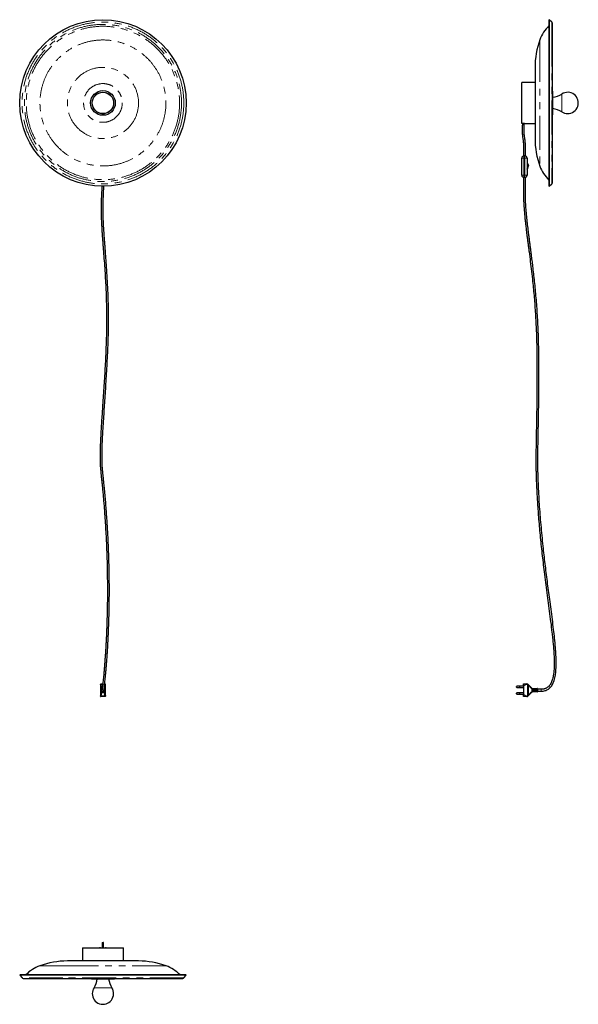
# Model space of a CAD drawing. Header units: millimetres. Extents: x 768 to 2337, y 1067 to 3834.
import ezdxf

# ---------------------------------------------------------------- set-up
doc = ezdxf.new("R2010")
doc.units = ezdxf.units.MM
doc.header["$LTSCALE"] = 15
doc.linetypes.add('PHANTOM', pattern=[12.7, 6.35, -1.27, 1.27, -1.27, 1.27, -1.27])

msp = doc.modelspace()

# ---------------------------------------------------------------- linework, layer by layer
at = {"color": 7, "linetype": 'Continuous', "lineweight": 25}
for p, q in [((2255.6, 3833.8), (2254.7, 3832.7)), ((2254.7, 3832.7), (2254.7, 3802.1)), ((2263.4, 3827.1), (2255.6, 3833.8)), ((2255.6, 3833.8), (2255.6, 3803.1)), ((2264.8, 3375.5), (2264.8, 3824)), ((2254.7, 3802.1), (2254.7, 3366.9)), ((2255.6, 3803.1), (2255.6, 3365.8)), ((2215.8, 3699.8), (2215.8, 3686.7)), ((2215.8, 3686.7), (2215.8, 3499.8)), ((2215.8, 3657.3), (2179, 3657.3)), ((2179, 3542.4), (2179, 3657.3)), ((2266, 3624.3), (2266, 3630.2)), ((2266, 3569.3), (2266, 3624.3)), ((2183, 3542.4), (2179, 3542.4)), ((2180.2, 3542.4), (2180.2, 3541.8)), ((2185.7, 3541.8), (2185.7, 3542.3)), ((2186, 3542.3), (2215.8, 3542.3)), ((2178.5, 3444.3), (2178.5, 3444.8)), ((2178.5, 3397.3), (2178.5, 3444.3)), ((2183.2, 3450.8), (2183.2, 3450.7)), ((2184.5, 3450.8), (2185.5, 3450.8)), ((2185.5, 3444.3), (2185.5, 3450.8)), ((2186.5, 3450.3), (2185.5, 3450.3)), ((2185.5, 3397.3), (2185.5, 3444.3)), ((2186.5, 3450.8), (2186.5, 3444.3)), ((2187.5, 3450.8), (2186.5, 3450.8)), ((2186.5, 3444.3), (2186.5, 3397.3)), ((2188.7, 3450.7), (2188.7, 3450.8)), ((2193.5, 3444.8), (2193.5, 3444.3)), ((2193.5, 3444.3), (2193.5, 3397.3)), ((2194.3, 3428.8), (2193.5, 3428.8)), ((2195.3, 3418.4), (2194.9, 3417.3)), ((2196.7, 3422.5), (2195.3, 3418.4)), ((2178.5, 3396.8), (2178.5, 3397.3)), ((2183.2, 3390.9), (2183.2, 3390.8)), ((2184.5, 3390.8), (2185.5, 3390.8)), ((2185.5, 3390.8), (2185.5, 3397.3)), ((2186.5, 3391.3), (2185.5, 3391.3)), ((2186.5, 3397.3), (2186.5, 3390.8)), ((2187.5, 3390.8), (2186.5, 3390.8)), ((2188.7, 3390.8), (2188.7, 3390.9)), ((2193.5, 3397.3), (2193.5, 3396.8)), ((2254.7, 3366.9), (2255.6, 3365.8)), ((2255.6, 3365.8), (2263.4, 3372.5)), ((994.6, 1965.7), (994.6, 1966.3)), ((994.6, 1965.7), (994.6, 1933.9)), ((994.7, 1965.1), (994.6, 1965.7)), ((995.6, 1967.3), (1001, 1967.3)), ((1006.5, 1967.3), (1007.6, 1967.3)), ((1008.6, 1966.3), (1008.6, 1965.7)), ((1008.6, 1933.9), (1008.6, 1965.7)), ((2195.5, 1966.5), (2196.5, 1965.7)), ((2196.5, 1965.7), (2197.6, 1964.6)), ((2197.6, 1964.6), (2205.5, 1956.3)), ((995.6, 1945.5), (995.6, 1954)), ((996.4, 1954.8), (999.5, 1954.8)), ((1006.9, 1944.8), (996.4, 1944.8)), ((997.6, 1954.8), (997.5, 1955.6)), ((1004.3, 1949.2), (1004.4, 1949.8)), ((1005.1, 1954.8), (1006.9, 1954.8)), ((1005.8, 1955.6), (1005.7, 1954.8)), ((1007.6, 1954), (1007.6, 1945.5)), ((2164, 1959), (2164, 1959.9)), ((2164, 1958.1), (2164, 1959)), ((2164, 1940.5), (2164, 1941.4)), ((2164, 1939.6), (2164, 1940.5)), ((2173, 1960.9), (2165, 1960.9)), ((2165, 1957.1), (2173, 1957.1)), ((2173, 1942.4), (2165, 1942.4)), ((2165, 1938.6), (2173, 1938.6)), ((2183, 1961), (2173, 1961)), ((2173, 1959), (2173, 1961)), ((2173, 1957), (2173, 1959)), ((2173, 1957), (2183, 1957)), ((2183, 1942.5), (2173, 1942.5)), ((2173, 1940.5), (2173, 1942.5)), ((2173, 1938.5), (2173, 1940.5)), ((2173, 1938.5), (2183, 1938.5)), ((2183, 1962.3), (2183, 1937.3)), ((2205.5, 1943.2), (2197.6, 1935)), ((2208.5, 1952.8), (2208.5, 1946.8)), ((2209, 1952.8), (2208.5, 1952.8)), ((2208.5, 1946.8), (2209, 1946.8)), ((2209, 1946.8), (2209, 1952.8)), ((2209.1, 1954.8), (2220.6, 1954.8)), ((2220.6, 1944.8), (2209.1, 1944.8)), ((2209.5, 1952.8), (2209.5, 1946.8)), ((2210, 1952.8), (2209.5, 1952.8)), ((2209.5, 1946.8), (2210, 1946.8)), ((2210, 1946.8), (2210, 1952.8)), ((2210.5, 1952.8), (2210.5, 1946.8)), ((2211, 1952.8), (2210.5, 1952.8)), ((2210.5, 1946.8), (2211, 1946.8)), ((2211, 1946.8), (2211, 1952.8)), ((2211.5, 1952.8), (2211.5, 1946.8)), ((2212, 1952.8), (2211.5, 1952.8)), ((2211.5, 1946.8), (2212, 1946.8)), ((2212, 1946.8), (2212, 1952.8)), ((2212.5, 1952.8), (2212.5, 1946.8)), ((2213, 1952.8), (2212.5, 1952.8)), ((2212.5, 1946.8), (2213, 1946.8)), ((2213, 1946.8), (2213, 1952.8)), ((2213.5, 1952.8), (2213.5, 1946.8)), ((2214, 1952.8), (2213.5, 1952.8)), ((2213.5, 1946.8), (2214, 1946.8)), ((2214, 1946.8), (2214, 1952.8)), ((2214.5, 1952.8), (2214.5, 1946.8)), ((2215, 1952.8), (2214.5, 1952.8)), ((2214.5, 1946.8), (2215, 1946.8)), ((2215, 1946.8), (2215, 1952.8)), ((2215.5, 1952.8), (2215.5, 1946.8)), ((2216, 1952.8), (2215.5, 1952.8)), ((2215.5, 1946.8), (2216, 1946.8)), ((2216, 1946.8), (2216, 1952.8)), ((2216.5, 1952.8), (2216.5, 1946.8)), ((2217, 1952.8), (2216.5, 1952.8)), ((2216.5, 1946.8), (2217, 1946.8)), ((2217, 1946.8), (2217, 1952.8)), ((2217.5, 1952.8), (2217.5, 1946.8)), ((2218, 1952.8), (2217.5, 1952.8)), ((2217.5, 1946.8), (2218, 1946.8)), ((2218, 1946.8), (2218, 1952.8)), ((2219, 1952.8), (2218.5, 1952.8)), ((2218.5, 1952.8), (2218.5, 1946.8)), ((2218.5, 1946.8), (2219, 1946.8)), ((2219, 1946.8), (2219, 1952.8)), ((2220.3, 1953.8), (2220.3, 1945.8)), ((2220.6, 1954.8), (2221.9, 1954.8)), ((2221.9, 1944.8), (2220.6, 1944.8)), ((2221.9, 1954.8), (2222.2, 1954.8)), ((2222.2, 1944.8), (2221.9, 1944.8)), ((2223, 1954), (2223, 1945.5)), ((2233, 1952.5), (2223, 1952.5)), ((2223, 1947), (2233, 1947)), ((994.6, 1933.3), (994.6, 1933.9)), ((1007.6, 1932.3), (995.6, 1932.3)), ((1008.6, 1934.5), (1008.6, 1933.9)), ((1008.6, 1933.9), (1008.6, 1933.3)), ((2196.5, 1933.8), (2195.5, 1933.1)), ((2197.6, 1935), (2196.5, 1933.8)), ((944.1, 1225.8), (944.1, 1189)), ((944.1, 1225.8), (1059.1, 1225.8)), ((994.6, 1226.3), (995.1, 1226.3)), ((995.1, 1226.3), (1008.1, 1226.3)), ((999.6, 1231.8), (999.6, 1226.3)), ((999.6, 1231.8), (1003.6, 1231.8)), ((999.7, 1239.8), (999.7, 1231.8)), ((1000.7, 1240.8), (1002.5, 1240.8)), ((1003.5, 1231.8), (1003.5, 1239.8)), ((1003.6, 1226.3), (1003.6, 1231.8)), ((1008.1, 1226.3), (1008.6, 1226.3)), ((1059.1, 1189), (1059.1, 1225.8)), ((952.1, 1189), (901.6, 1189)), ((1101.6, 1189), (952.1, 1189)), ((768.8, 1150.1), (767.6, 1149.2)), ((767.6, 1149.2), (774.4, 1141.4)), ((885.8, 1149.2), (767.6, 1149.2)), ((886.4, 1150.1), (768.8, 1150.1)), ((777.4, 1140), (1225.9, 1140)), ((1235.6, 1149.2), (885.8, 1149.2)), ((1234.5, 1150.1), (886.4, 1150.1)), ((971.2, 1138.8), (983.6, 1138.8)), ((983.6, 1138.8), (1032.1, 1138.8)), ((1228.9, 1141.4), (1235.6, 1149.2)), ((1235.6, 1149.2), (1234.5, 1150.1))]:
    msp.add_line(p, q, dxfattribs=at)
at = {"color": 7, "linetype": 'PHANTOM', "lineweight": 18}
for p, q in [((2263.4, 3827.1), (2263.4, 3797.3)), ((2254.6, 3816.4), (2254.6, 3788)), ((2263.4, 3797.3), (2263.4, 3372.5)), ((2229.5, 3777.3), (2229.5, 3754)), ((2254.6, 3788), (2254.6, 3383.2)), ((2229.5, 3754), (2229.5, 3422.3)), ((2291, 3620.6), (2291, 3624.8)), ((2291, 3574.7), (2291, 3620.6)), ((2180.2, 3541.8), (2185.7, 3541.8)), ((2178.5, 3444.3), (2184.5, 3444.3)), ((2183.2, 3450.8), (2184.5, 3450.8)), ((2184.5, 3450.8), (2184.5, 3444.3)), ((2184.5, 3444.3), (2184.5, 3397.3)), ((2184.5, 3444.3), (2185.5, 3444.3)), ((2185.5, 3450.8), (2186.5, 3450.8)), ((2186.5, 3444.3), (2185.5, 3444.3)), ((2187.5, 3444.3), (2186.5, 3444.3)), ((2187.5, 3444.3), (2187.5, 3450.8)), ((2187.5, 3450.8), (2188.7, 3450.8)), ((2187.5, 3397.3), (2187.5, 3444.3)), ((2193.5, 3444.3), (2187.5, 3444.3)), ((2193.5, 3422.5), (2193.8, 3423.3)), ((2193.8, 3423.3), (2193.5, 3423.3)), ((2195.3, 3418.4), (2193.5, 3419)), ((2196.7, 3422.5), (2193.8, 3423.3)), ((2184.5, 3397.3), (2178.5, 3397.3)), ((2183.2, 3390.8), (2184.5, 3390.8)), ((2184.5, 3397.3), (2184.5, 3390.8)), ((2184.5, 3397.3), (2185.5, 3397.3)), ((2186.5, 3397.3), (2185.5, 3397.3)), ((2185.5, 3390.8), (2186.5, 3390.8)), ((2187.5, 3397.3), (2186.5, 3397.3)), ((2193.5, 3397.3), (2187.5, 3397.3)), ((2187.5, 3390.8), (2187.5, 3397.3)), ((2187.5, 3390.8), (2188.7, 3390.8)), ((995.6, 1967.3), (995.6, 1966.5)), ((995.6, 1966.5), (995.7, 1965.7)), ((1000.8, 1965.7), (995.7, 1965.7)), ((1007.6, 1965.7), (1006.4, 1965.7)), ((1007.6, 1966.5), (1007.6, 1967.3)), ((1007.6, 1965.7), (1007.6, 1966.5)), ((1008.6, 1965.7), (1008.6, 1965.1)), ((2195.5, 1966.5), (2195, 1965.7)), ((2195, 1965.7), (2195, 1933.9)), ((2195.9, 1965.1), (2195, 1965.7)), ((2197.4, 1963.9), (2195.9, 1965.1)), ((995.2, 1963.9), (995.2, 1935.7)), ((996.4, 1954), (995.6, 1954)), ((995.6, 1945.5), (996.4, 1945.5)), ((996.4, 1954), (996.4, 1954.8)), ((999.4, 1954), (996.4, 1954)), ((996.4, 1954), (996.4, 1945.5)), ((996.4, 1944.8), (996.4, 1945.5)), ((996.4, 1945.5), (1006.9, 1945.5)), ((998.5, 1956.3), (999.7, 1956.3)), ((1004.8, 1943.2), (998.5, 1943.2)), ((998.6, 1955.1), (998.6, 1954.8)), ((998.6, 1944.8), (998.6, 1944.5)), ((1004.6, 1944.5), (1004.6, 1944.8)), ((1006.9, 1954), (1005, 1954)), ((1006.9, 1954), (1006.9, 1954.8)), ((1006.9, 1945.5), (1006.9, 1954)), ((1006.9, 1954), (1007.6, 1954)), ((1007.6, 1945.5), (1006.9, 1945.5)), ((1006.9, 1944.8), (1006.9, 1945.5)), ((1008.1, 1963.9), (1008.1, 1935.7)), ((2165, 1960.9), (2165, 1959)), ((2165, 1959), (2165, 1957.1)), ((2165, 1942.4), (2165, 1940.5)), ((2165, 1940.5), (2165, 1938.6)), ((2197.4, 1963.9), (2197.4, 1935.7)), ((2204.9, 1955.6), (2197.4, 1963.9)), ((2197.4, 1935.7), (2204.9, 1943.9)), ((2207.4, 1955.1), (2207, 1954.2)), ((2207, 1954.2), (2207, 1945.4)), ((2207, 1945.4), (2207.4, 1944.5)), ((2209.1, 1954.8), (2209.1, 1953.8)), ((2220.3, 1953.8), (2209.1, 1953.8)), ((2209.1, 1945.8), (2209.1, 1944.8)), ((2209.1, 1945.8), (2220.3, 1945.8)), ((2221.3, 1954), (2220.3, 1954)), ((2220.3, 1945.5), (2221.3, 1945.5)), ((2221.3, 1945.5), (2221.3, 1954)), ((2221.3, 1954), (2221.9, 1954)), ((2221.9, 1945.5), (2221.3, 1945.5)), ((2221.9, 1954.8), (2221.9, 1954)), ((2221.9, 1954), (2221.9, 1945.5)), ((2222.2, 1954), (2221.9, 1954)), ((2221.9, 1945.5), (2221.9, 1944.8)), ((2221.9, 1945.5), (2222.2, 1945.5)), ((2222.2, 1954.8), (2222.2, 1954)), ((2222.2, 1945.5), (2222.2, 1954)), ((2223, 1954), (2222.2, 1954)), ((2222.2, 1945.5), (2222.2, 1944.8)), ((2222.2, 1945.5), (2223, 1945.5)), ((2233, 1952.5), (2233, 1947)), ((994.6, 1933.9), (994.7, 1934.5)), ((995.7, 1933.8), (995.6, 1933.1)), ((995.6, 1933.1), (995.6, 1932.3)), ((995.7, 1933.8), (1007.6, 1933.8)), ((1007.6, 1933.1), (1007.6, 1933.8)), ((1007.6, 1932.3), (1007.6, 1933.1)), ((2195, 1933.9), (2195.9, 1934.5)), ((2195, 1933.9), (2195.5, 1933.1)), ((2195.9, 1934.5), (2197.4, 1935.7)), ((995.1, 1226.3), (995.1, 1225.8)), ((1003.5, 1239.8), (999.7, 1239.8)), ((1008.1, 1226.3), (1008.1, 1225.8)), ((913.8, 1175.3), (824.1, 1175.3)), ((1179.2, 1175.3), (913.8, 1175.3)), ((889.1, 1141.4), (774.4, 1141.4)), ((894.4, 1150.2), (785.1, 1150.2)), ((1228.9, 1141.4), (889.1, 1141.4)), ((1218.2, 1150.2), (894.4, 1150.2)), ((976.6, 1113.8), (987.7, 1113.8)), ((987.7, 1113.8), (1026.7, 1113.8))]:
    msp.add_line(p, q, dxfattribs=at)
at = {"color": 7, "linetype": 'PHANTOM', "lineweight": 18, "flags": 128}
for points in [[(2197.6, 1964.6), (2197.6, 1964.5), (2197.6, 1964.5), (2197.6, 1964.4), (2197.6, 1964.3), (2197.6, 1964.2), (2197.5, 1964.1), (2197.4, 1964), (2197.4, 1963.9)], [(2197.4, 1935.7), (2197.4, 1935.6), (2197.5, 1935.5), (2197.6, 1935.4), (2197.6, 1935.3), (2197.6, 1935.2), (2197.6, 1935.1), (2197.6, 1935), (2197.6, 1935)]]:
    msp.add_lwpolyline(points, dxfattribs=at)
at = {"color": 7, "linetype": 'Continuous', "lineweight": 25}
for radius in [234, 34.7, 30]:
    msp.add_circle((1001.6, 3599.8), radius, dxfattribs=at)
at = {"color": 7, "linetype": 'PHANTOM', "lineweight": 18}
for radius in [227.3, 220.8, 215.5, 177, 100, 54.4, 30.4]:
    msp.add_circle((1001.6, 3599.8), radius, dxfattribs=at)
at = {"color": 7, "linetype": 'Continuous', "lineweight": 25}
for centre, radius, start, end in [((2260.8, 3824), 4, 0, 49), ((2328.1, 3741.4), 105, 134.4221, 159.9877), ((2442.3, 3699.8), 226.5, 159.9877, 180), ((2261.7, 3630.2), 4.3, 0, 44.5389), ((2259.5, 3672.7), 57.3, 276.5126, 303.3518), ((2307.5, 3599.8), 30, 270, 123.3518), ((2261.7, 3569.3), 4.3, 315.4611, 0), ((2259.5, 3526.9), 57.3, 56.6482, 83.4874), ((2307.5, 3599.8), 30, 236.6482, 270), ((2442.3, 3499.8), 226.5, 180, 200.0123), ((2184.5, 3444.8), 6, 90, 180), ((2187.5, 3444.8), 6, 0, 90), ((2328.1, 3458.2), 105, 200.0123, 225.5779), ((2184.5, 3396.8), 6, 180, 270), ((2187.5, 3396.8), 6, 270, 0), ((2260.8, 3375.5), 4, 311, 0), ((2192.9, 1962.3), 5, 57.807, 90), ((996.4, 1954), 0.75, 90, 180), ((996.4, 1945.5), 0.75, 180, 270), ((1001.6, 1949.8), 2.75, 163.7138, 343.7475), ((1006.9, 1954), 0.75, 0, 90), ((1006.9, 1945.5), 0.75, 270, 0), ((2165, 1959.9), 1, 90, 180), ((2165, 1958.1), 1, 180, 270), ((2165, 1941.4), 1, 90, 180), ((2165, 1939.6), 1, 180, 270), ((2209.1, 1959.8), 5, 249.1954, 270), ((2209.1, 1939.8), 5, 90, 110.8046), ((2222.2, 1954), 0.75, 0, 90), ((2222.2, 1945.5), 0.75, 270, 0), ((2192.9, 1937.3), 5, 270, 302.193), ((994.6, 1220.3), 6, 90, 113.5565), ((1000.7, 1239.8), 1, 90, 180), ((1002.5, 1239.8), 1, 0, 90), ((1008.6, 1220.3), 6, 66.4435, 90), ((860.1, 1076.7), 105, 110.0123, 135.5779), ((901.6, 962.5), 226.5, 90, 110.0123), ((1101.6, 962.5), 226.5, 69.9877, 90), ((1143.2, 1076.7), 105, 44.4221, 69.9877), ((777.4, 1144), 4, 221, 270), ((971.2, 1143.1), 4.3, 225.4611, 270), ((928.7, 1145.3), 57.3, 326.6482, 353.4874), ((1074.6, 1145.3), 57.3, 186.5126, 213.3518), ((1032.1, 1143.1), 4.3, 270, 314.5389), ((1225.9, 1144), 4, 270, 319), ((1001.6, 1097.3), 30, 146.6482, 180), ((1001.6, 1097.3), 30, 180, 33.3518)]:
    msp.add_arc(centre, radius, start, end, dxfattribs=at)
at = {"color": 7, "linetype": 'PHANTOM', "lineweight": 18}
for centre, radius, start, end in [((2191.4, 3411.1), 7.15, 60.3875, 72.9333), ((995.6, 1965.6), 0.933, 85.6372, 174.8426), ((995.7, 1964.7), 1.05, 90.4367, 159.9454), ((996.4, 1963.3), 1.35, 103.5361, 152.7185), ((1006.9, 1963.3), 1.35, 27.2815, 76.4639), ((1007.7, 1965.6), 0.933, 5.1574, 94.3628), ((1007.6, 1964.7), 1.05, 20.0546, 89.5633), ((2192.9, 1962.3), 4, 57.807, 90), ((2194.9, 1966.4), 1.67, 307.2479, 337.6091), ((998.5, 1955.3), 0.976, 86.4439, 163.2456), ((998.5, 1944.2), 0.976, 196.7544, 273.5561), ((998.6, 1954.1), 1.02, 89.4868, 137.0105), ((998.6, 1945.5), 1.03, 223.0675, 270.4352), ((1004.7, 1945.5), 1.02, 269.4868, 317.0105), ((1004.8, 1944.2), 0.976, 266.4439, 343.2456), ((1004.7, 1954.1), 0.992, 42.6807, 64.9506), ((1005, 1955.5), 0.797, 12.3427, 70.1088), ((2202.8, 1958.1), 3.24, 309.9531, 326.4473), ((2202.8, 1941.5), 3.24, 33.5527, 50.0469), ((2209.1, 1959.8), 6, 249.1954, 270), ((2209.1, 1939.8), 6, 90, 110.8046), ((2222, 1954.1), 0.705, 94.4019, 183.8113), ((2222, 1945.5), 0.705, 176.1887, 265.5981), ((995.6, 1934), 0.933, 185.1574, 274.3628), ((995.7, 1934.9), 1.05, 200.0546, 269.5633), ((996.4, 1936.3), 1.35, 207.2815, 256.4639), ((1006.9, 1936.3), 1.35, 283.5361, 332.7185), ((1007.6, 1934.9), 1.05, 270.4367, 339.9454), ((1007.7, 1934), 0.933, 265.6372, 354.8426), ((2192.9, 1937.3), 4, 270, 302.193), ((2194.9, 1933.2), 1.67, 22.3909, 52.7521)]:
    msp.add_arc(centre, radius, start, end, dxfattribs=at)
for centre, major_axis, ratio, start_param, end_param in [((999.6, 1965.8), (5, 0), 0.833333, 3.331344, 3.63155), ((999.6, 1966.5), (0, 4.17), 0.96, 1.760548, 2.060754), ((977.1, 1954), (0, 22.4), 0.96, 4.814765, 5.202346), ((1026.1, 1954), (0, 22.4), 0.96, 1.080839, 1.23796), ((1003.6, 1966.5), (0, 4.17), 0.96, 4.222432, 4.522637), ((1003.6, 1965.8), (5, 0), 0.833333, 5.793228, 6.093434), ((977.1, 1953.3), (0, 22.4), 0.915349, 4.814765, 5.202346), ((977.1, 1946.2), (0, 22.4), 0.915349, 4.222432, 4.610013), ((977.1, 1945.5), (0, 22.4), 0.96, 4.222432, 4.610013), ((1026.1, 1945.5), (0, 22.4), 0.96, 1.673172, 2.060754), ((1026.1, 1953.3), (0, 22.4), 0.915349, 1.080839, 1.468421), ((1026.1, 1946.2), (0, 22.4), 0.915349, 1.673172, 2.060754), ((999.6, 1933.7), (5, 0), 0.833333, 2.651635, 2.951841), ((999.6, 1933), (0, 4.17), 0.96, 1.080839, 1.381045), ((1003.6, 1933), (0, 4.17), 0.96, 4.902141, 5.202346), ((1003.6, 1933.7), (5, 0), 0.833333, 0.189752, 0.489957)]:
    msp.add_ellipse(centre, major_axis=major_axis, ratio=ratio, start_param=start_param, end_param=end_param, dxfattribs=at)
at = {"color": 7, "linetype": 'Continuous', "lineweight": 25}
for centre, start_param, end_param in [((2219.8, 1953.8), 4.712389, 4.965069), ((2219.8, 1945.8), 4.459709, 4.712389)]:
    msp.add_ellipse(centre, major_axis=(0, 1), ratio=0.57735, start_param=start_param, end_param=end_param, dxfattribs=at)
for points, knots in [([(2180.2, 3541.8), (2180.2, 3539.6), (2180.2, 3535.8), (2180.1, 3530.8), (2180, 3527), (2179.9, 3524.1), (2179.9, 3521.1), (2179.9, 3517.4), (2180.1, 3513), (2180.5, 3508.5), (2181.1, 3504.3), (2181.6, 3500.4), (2182.1, 3496.3), (2182.7, 3491.9), (2183.2, 3487), (2183.5, 3482.4), (2183.7, 3478.1), (2183.8, 3474.6), (2183.7, 3471.8), (2183.7, 3469.7), (2183.6, 3467.4), (2183.5, 3465.3), (2183.5, 3463.4), (2183.4, 3461.5), (2183.4, 3459.3), (2183.3, 3456.8), (2183.3, 3453.9), (2183.3, 3451.9), (2183.2, 3450.8)], [0, 0, 0, 0, 0.071279, 0.124397, 0.164742, 0.195736, 0.219824, 0.266143, 0.316959, 0.364853, 0.413301, 0.455492, 0.496313, 0.54775, 0.604578, 0.655562, 0.700851, 0.745471, 0.769668, 0.793414, 0.816843, 0.843676, 0.861262, 0.881646, 0.905195, 0.932369, 0.963738, 1, 1, 1, 1]), ([(2186, 3542.3), (2186, 3542.3), (2186, 3542.3), (2185.7, 3542.3), (2185.2, 3542.3), (2184.3, 3542.4), (2183.5, 3542.4), (2183.1, 3542.4), (2183, 3542.4)], [0, 0, 0, 0, 0.073693, 0.288035, 0.502485, 0.717189, 0.931898, 1, 1, 1, 1]), ([(2188.7, 3450.8), (2188.8, 3453.4), (2188.8, 3457.7), (2189, 3463.6), (2189.1, 3468.3), (2189.3, 3472.6), (2189.2, 3477.2), (2189, 3482.6), (2188.6, 3488.7), (2187.9, 3495.2), (2187, 3501.8), (2186.1, 3508.4), (2185.5, 3513.7), (2185.4, 3517.7), (2185.4, 3520.6), (2185.4, 3523.3), (2185.5, 3525.9), (2185.6, 3528.7), (2185.6, 3532.2), (2185.7, 3536.6), (2185.7, 3539.9), (2185.7, 3541.8)], [0, 0, 0, 0, 0.084485, 0.142647, 0.19241, 0.239946, 0.284223, 0.345195, 0.415433, 0.485101, 0.561342, 0.634734, 0.703614, 0.736552, 0.767863, 0.799535, 0.823585, 0.853661, 0.891381, 0.939075, 1, 1, 1, 1]), ([(2193.5, 3413.5), (2193.6, 3413.6), (2193.8, 3413.8), (2194, 3414.2), (2194.1, 3414.5), (2194.2, 3414.7), (2194.2, 3414.8), (2194.2, 3414.9), (2194.2, 3414.9), (2194.2, 3414.9), (2194.2, 3414.9), (2194.2, 3414.9), (2194.2, 3414.9), (2194.2, 3414.9), (2194.2, 3414.9), (2194.2, 3414.9)], [0, 0, 0, 0, 0.250312, 0.472098, 0.641128, 0.753286, 0.811124, 0.82403, 0.828003, 0.831015, 0.834971, 0.842313, 0.862306, 0.975149, 1, 1, 1, 1]), ([(2194.9, 3417.3), (2194.9, 3417.3), (2194.8, 3417), (2194.6, 3416.4), (2194.5, 3415.9), (2194.4, 3415.4), (2194.3, 3415.1), (2194.2, 3414.9), (2194.2, 3414.9), (2194.2, 3414.9)], [0, 0, 0, 0, 0.016706, 0.279034, 0.502411, 0.529155, 0.762915, 0.989694, 1, 1, 1, 1]), ([(2197.2, 3425.3), (2197.2, 3425.3), (2197.2, 3425.3), (2197.2, 3425.3), (2197.2, 3425.3), (2197.2, 3425.4), (2197.2, 3425.4), (2197.3, 3425.4), (2197.3, 3425.5), (2197.3, 3425.6), (2197.3, 3425.9), (2197.2, 3426.5), (2197, 3427.2), (2196.5, 3427.9), (2195.8, 3428.4), (2195, 3428.7), (2194.5, 3428.7), (2194.3, 3428.7)], [0, 0, 0, 0, 0.019223, 0.054233, 0.075283, 0.07955, 0.081553, 0.083991, 0.090893, 0.12032, 0.166131, 0.25785, 0.417839, 0.562908, 0.711794, 0.874971, 1, 1, 1, 1]), ([(2197.2, 3425.3), (2197.2, 3425.3), (2197.2, 3425.4), (2197.2, 3425), (2197.1, 3424.3), (2196.9, 3423.5), (2196.8, 3422.9), (2196.7, 3422.5)], [0, 0, 0, 0, 0.180887, 0.370709, 0.571467, 0.784025, 1, 1, 1, 1]), ([(2183.2, 3390.8), (2183.2, 3387.7), (2183.2, 3381.9), (2183.2, 3373.6), (2183.2, 3366.2), (2183.3, 3359.5), (2183.3, 3352.9), (2183.3, 3346.3), (2183.4, 3339.7), (2183.6, 3332.2), (2183.9, 3323.6), (2184.4, 3313.8), (2185.1, 3302.3), (2186.2, 3289.3), (2187.5, 3274.9), (2189, 3261.4), (2190.5, 3248.8), (2191.9, 3237.2), (2193.3, 3226), (2194.7, 3215.1), (2196.2, 3203.9), (2197.7, 3192.7), (2199.9, 3176.1), (2202.7, 3154), (2206.1, 3126.3), (2209, 3100.2), (2211.5, 3075.9), (2213.5, 3053.3), (2215.4, 3030.3), (2217, 3006.9), (2218.3, 2983.2), (2219.4, 2958.9), (2220.2, 2934), (2220.8, 2908.3), (2221.2, 2881.7), (2221.4, 2854.4), (2221.4, 2826.7), (2221.2, 2798.9), (2221, 2771.2), (2220.6, 2745.8), (2220.2, 2722.7), (2219.9, 2701.6), (2219.5, 2680.7), (2219.1, 2661.8), (2218.8, 2645.1), (2218.6, 2630.8), (2218.5, 2617.5), (2218.4, 2604.8), (2218.3, 2592.7), (2218.4, 2581), (2218.5, 2569.9), (2218.8, 2558.9), (2219.1, 2547.7), (2219.5, 2535.7), (2220.2, 2521.2), (2221, 2504.1), (2222.1, 2484.3), (2223.5, 2463.6), (2225.7, 2432.6), (2229.3, 2391.5), (2234.6, 2340.4), (2239.8, 2296.6), (2244.4, 2260.1), (2248.2, 2230.8), (2252.1, 2201.5), (2256, 2172.1), (2259.9, 2142.2), (2262.9, 2116.9), (2265.2, 2096.4), (2266.7, 2080.9), (2268, 2065.3), (2269.1, 2049.7), (2269.7, 2034.4), (2269.7, 2022), (2269.4, 2012.4), (2269, 2005.7), (2268.4, 1999.3), (2267.6, 1993.3), (2266.6, 1987.2), (2265.2, 1981.4), (2263.5, 1976), (2261.4, 1970.9), (2258.8, 1966.1), (2255.4, 1961.6), (2251.9, 1958.4), (2248.8, 1956.3), (2246.2, 1955), (2243.3, 1953.9), (2240.1, 1953.1), (2236.7, 1952.6), (2234.3, 1952.6), (2233, 1952.5)], [0, 0, 0, 0, 0.006288, 0.011913, 0.016962, 0.021518, 0.025657, 0.030563, 0.035016, 0.039144, 0.046052, 0.052711, 0.059185, 0.069623, 0.079519, 0.088838, 0.097531, 0.105549, 0.112837, 0.120585, 0.128264, 0.136006, 0.143809, 0.162627, 0.181773, 0.201247, 0.216461, 0.231953, 0.247717, 0.263745, 0.280019, 0.296519, 0.313442, 0.331091, 0.349344, 0.368057, 0.38706, 0.406174, 0.42521, 0.443934, 0.458264, 0.472766, 0.487188, 0.501206, 0.511683, 0.521484, 0.530561, 0.538913, 0.547452, 0.555321, 0.562894, 0.57031, 0.577899, 0.586085, 0.594945, 0.607827, 0.621431, 0.635771, 0.650402, 0.685373, 0.720511, 0.755734, 0.775831, 0.795931, 0.816156, 0.836401, 0.856901, 0.877956, 0.888581, 0.89924, 0.909972, 0.920685, 0.931257, 0.941467, 0.946282, 0.950886, 0.955273, 0.959438, 0.9635, 0.967985, 0.971588, 0.975322, 0.979131, 0.982989, 0.986844, 0.988784, 0.990774, 0.992849, 0.995052, 0.997422, 1, 1, 1, 1]), ([(2233, 1947), (2235, 1947.1), (2238.9, 1947.2), (2244.4, 1948.4), (2249.3, 1950.3), (2253.7, 1952.8), (2257.8, 1956.1), (2261.4, 1960.2), (2264.5, 1965), (2267.4, 1970.8), (2269.8, 1977.5), (2271.7, 1984.8), (2273, 1991.8), (2273.9, 1998.4), (2274.4, 2004.3), (2274.8, 2009.5), (2275, 2015.1), (2275.2, 2021.6), (2275.2, 2029.7), (2275, 2038.7), (2274.6, 2048.6), (2274, 2059.2), (2272.8, 2075), (2270.9, 2095.5), (2267.9, 2121.8), (2264.6, 2148.9), (2260.9, 2177.1), (2256.2, 2212.6), (2250.5, 2255.2), (2244.3, 2305), (2239.4, 2348), (2235.6, 2384.4), (2232.9, 2414.1), (2230.4, 2443.6), (2228.3, 2472.7), (2226.9, 2496.4), (2226, 2514.4), (2225.4, 2526.9), (2225, 2538.4), (2224.6, 2549.1), (2224.3, 2559.4), (2224, 2569.5), (2223.9, 2580.1), (2223.8, 2591.7), (2223.9, 2604.4), (2224, 2618.2), (2224.1, 2632.8), (2224.4, 2648.3), (2224.7, 2664.5), (2225, 2681.7), (2225.4, 2702), (2225.8, 2725.3), (2226.2, 2751.3), (2226.5, 2777.5), (2226.8, 2805.1), (2226.9, 2833.7), (2226.8, 2863.4), (2226.6, 2892.7), (2226.1, 2921.5), (2225.3, 2949.8), (2224.2, 2977), (2222.7, 3003.1), (2221.1, 3028), (2219.1, 3052), (2217, 3075.3), (2214.8, 3097.9), (2212.3, 3119.9), (2210.3, 3137), (2208.8, 3149.4), (2207.8, 3157.5), (2206.7, 3165.7), (2205.6, 3174.5), (2204.4, 3184.1), (2203, 3194.6), (2201.5, 3205.9), (2199.9, 3218.1), (2198.1, 3232.2), (2196.1, 3248.4), (2193.9, 3266.7), (2192, 3285.9), (2190.7, 3301.4), (2189.9, 3313), (2189.5, 3320.3), (2189.2, 3327.8), (2189, 3335.6), (2188.9, 3342.9), (2188.8, 3349.8), (2188.8, 3356.4), (2188.7, 3363.6), (2188.7, 3371.8), (2188.7, 3380.9), (2188.7, 3387.4), (2188.7, 3390.8)], [0, 0, 0, 0, 0.0041181, 0.0078615, 0.0113371, 0.0147685, 0.018284, 0.0219524, 0.0258455, 0.0300297, 0.0352298, 0.0404317, 0.0453443, 0.0498802, 0.0539576, 0.057506, 0.0604999, 0.0654133, 0.0709077, 0.0770138, 0.08376, 0.0911335, 0.0986526, 0.1161826, 0.1331589, 0.152554, 0.1719037, 0.1911655, 0.2253869, 0.2594592, 0.293439, 0.3137524, 0.33406, 0.3542894, 0.3741941, 0.3936748, 0.4027649, 0.4112411, 0.419124, 0.4264334, 0.4332735, 0.4400979, 0.4472468, 0.4549119, 0.463668, 0.4730832, 0.4830779, 0.4935167, 0.5045362, 0.5162662, 0.5285331, 0.5459857, 0.5638079, 0.581722, 0.5994855, 0.6201673, 0.6401981, 0.6600861, 0.6797801, 0.6990644, 0.717734, 0.7352841, 0.7522303, 0.7686054, 0.7844952, 0.7999319, 0.8149285, 0.8294974, 0.8350952, 0.8406308, 0.8461111, 0.8520325, 0.8586825, 0.8658749, 0.8736723, 0.8820234, 0.8908774, 0.9027964, 0.9153609, 0.928497, 0.9421505, 0.9470758, 0.9520639, 0.9571198, 0.9623472, 0.9679859, 0.9720334, 0.9764632, 0.9813698, 0.9868542, 0.9930255, 1, 1, 1, 1]), ([(998.6, 3365.9), (998.5, 3363.8), (998.4, 3359.7), (998.1, 3353.3), (997.8, 3346.8), (997.5, 3340.3), (997.1, 3332.8), (996.7, 3324.2), (996.4, 3314.5), (996.3, 3303.1), (996.4, 3290.2), (996.9, 3275.9), (997.5, 3262.4), (998.2, 3249.9), (998.9, 3238.3), (999.7, 3227.2), (1000.5, 3216.3), (1001.3, 3205.2), (1002.2, 3194.1), (1003.4, 3177.7), (1005.1, 3155.9), (1007.1, 3128.4), (1008.7, 3101.5), (1010, 3074.9), (1011, 3048.8), (1011.6, 3022.2), (1011.9, 2995), (1011.7, 2967.2), (1011.1, 2940.1), (1010.2, 2913.4), (1009.1, 2887.2), (1007.7, 2860.4), (1006.1, 2833.1), (1004.4, 2805.5), (1002.6, 2778.1), (1001, 2752.9), (999.4, 2730), (998, 2709.2), (996.7, 2688.4), (995.6, 2669.4), (994.7, 2652.5), (994.1, 2637.8), (993.7, 2624.1), (993.5, 2611.5), (993.5, 2600), (993.8, 2589.4), (994.2, 2579.4), (994.9, 2569.8), (995.8, 2560.3), (996.8, 2550.7), (997.9, 2540.6), (999.1, 2528.9), (1000.5, 2515.5), (1001.9, 2500.4), (1003.3, 2484.7), (1004.6, 2468.4), (1006.8, 2440.5), (1009.4, 2401.2), (1011.9, 2350.7), (1013.2, 2308.7), (1013.8, 2275.4), (1014.1, 2250.6), (1014.2, 2225.8), (1014, 2200.9), (1013.6, 2175.9), (1013, 2150.5), (1012.3, 2128.9), (1011.6, 2111.1), (1011, 2097.6), (1010.3, 2084.2), (1009.6, 2071.1), (1008.8, 2058.5), (1008, 2046.5), (1007.3, 2037.2), (1006.9, 2030.7), (1006.6, 2027), (1006.3, 2024), (1006.1, 2021.3), (1005.9, 2018.2), (1005.6, 2014.3), (1005.1, 2009.3), (1004.6, 2003.3), (1004, 1996.4), (1003.3, 1988.8), (1002.4, 1980.6), (1001.7, 1973.6), (1001.1, 1968.2), (1000.7, 1964.3), (1000.2, 1960.6), (999.8, 1957.3), (999.5, 1954.4), (999.2, 1952.5), (999.1, 1951.3), (999, 1950.7), (999, 1950.6), (999, 1950.6)], [0, 0, 0, 0, 0.004367, 0.008525, 0.013455, 0.017934, 0.022088, 0.029043, 0.035752, 0.042277, 0.052799, 0.062782, 0.072191, 0.08098, 0.089099, 0.096495, 0.104328, 0.11204, 0.119813, 0.127647, 0.146536, 0.16575, 0.185282, 0.203102, 0.221296, 0.239857, 0.258765, 0.277994, 0.297646, 0.315245, 0.333469, 0.352181, 0.371216, 0.390402, 0.409557, 0.428461, 0.442808, 0.457337, 0.471885, 0.486158, 0.496949, 0.507153, 0.51665, 0.525429, 0.533357, 0.540639, 0.547516, 0.554183, 0.560718, 0.567318, 0.574291, 0.581788, 0.591832, 0.602337, 0.613311, 0.624768, 0.636509, 0.671616, 0.706887, 0.742242, 0.75954, 0.77684, 0.794168, 0.81159, 0.829023, 0.84665, 0.864983, 0.874355, 0.883817, 0.893284, 0.902444, 0.911231, 0.91962, 0.927574, 0.930597, 0.933145, 0.935234, 0.936887, 0.938847, 0.941608, 0.945119, 0.949311, 0.95413, 0.959575, 0.96549, 0.971695, 0.974858, 0.978045, 0.981263, 0.984542, 0.987947, 0.991589, 0.994228, 0.997101, 1, 1, 1, 1]), ([(1004.3, 1949), (1004.3, 1949.1), (1004.3, 1949.2), (1004.4, 1950.1), (1004.6, 1951.3), (1004.8, 1953), (1005.1, 1954.9), (1005.4, 1957.2), (1005.7, 1959.7), (1006.1, 1963.4), (1006.7, 1968.4), (1007.4, 1975.2), (1008.1, 1982.4), (1008.9, 1989.8), (1009.5, 1996.9), (1010.1, 2003.4), (1010.6, 2009.1), (1011.1, 2014.1), (1011.4, 2018.5), (1011.7, 2022.6), (1012.1, 2027.3), (1012.6, 2033.3), (1013.1, 2041.2), (1013.8, 2050.3), (1014.4, 2060.4), (1015.1, 2071.1), (1016, 2086.7), (1016.9, 2106.8), (1018, 2132.8), (1018.8, 2159.9), (1019.3, 2188.1), (1019.7, 2223.3), (1019.6, 2265.5), (1018.6, 2314.8), (1017.1, 2354.6), (1015.7, 2385), (1014.5, 2406), (1013.2, 2427), (1011.7, 2447.8), (1010.2, 2468.4), (1008.5, 2488.7), (1006.9, 2506.3), (1005.4, 2521.1), (1004.2, 2533), (1003.1, 2544), (1002, 2554.4), (1000.9, 2564.4), (1000, 2574.6), (999.4, 2585.4), (999.1, 2597.2), (999, 2610.1), (999.2, 2624.1), (999.6, 2638.9), (1000.3, 2654.5), (1001.2, 2670.9), (1002.2, 2688.2), (1003.5, 2708.6), (1005, 2731.8), (1006.8, 2757.7), (1008.5, 2783.6), (1010.3, 2810.9), (1012, 2839.1), (1013.6, 2868.4), (1015, 2897.3), (1016.2, 2925.8), (1017, 2953.7), (1017.3, 2980.5), (1017.3, 3006.2), (1017, 3030.8), (1016.3, 3054.5), (1015.4, 3077.5), (1014.3, 3099.8), (1013, 3121.5), (1011.9, 3138.4), (1011, 3150.7), (1010.4, 3158.7), (1009.8, 3166.9), (1009.1, 3175.7), (1008.4, 3185.3), (1007.6, 3195.8), (1006.7, 3207.1), (1005.8, 3219.2), (1004.8, 3233.3), (1003.7, 3249.4), (1002.7, 3267.5), (1002, 3286.6), (1001.8, 3301.9), (1001.9, 3313.4), (1002.1, 3320.6), (1002.4, 3328), (1002.7, 3335.8), (1003.1, 3343.1), (1003.5, 3350), (1003.8, 3356.5), (1004, 3361.9), (1004, 3365.1), (1004.1, 3365.8)], [0, 0, 0, 0, 0.0033701, 0.0064317, 0.0092549, 0.0119035, 0.014433, 0.0168887, 0.0193057, 0.0217092, 0.0265309, 0.0314148, 0.0369213, 0.0422447, 0.0472417, 0.0518024, 0.0558325, 0.0592177, 0.0622679, 0.0650582, 0.0675869, 0.0721776, 0.0776075, 0.0839271, 0.0911594, 0.0986876, 0.1062097, 0.1237547, 0.1408089, 0.1607359, 0.1804903, 0.199932, 0.2344887, 0.2688623, 0.3031411, 0.317793, 0.3324436, 0.3470694, 0.3616213, 0.3759857, 0.3901413, 0.4039744, 0.4128404, 0.421106, 0.428791, 0.4359205, 0.4427577, 0.4497527, 0.4571712, 0.4651583, 0.4742656, 0.484014, 0.4942961, 0.5050105, 0.5164382, 0.5285119, 0.5410631, 0.5588227, 0.576877, 0.5949596, 0.6128382, 0.6336082, 0.653774, 0.6738463, 0.6936889, 0.7130867, 0.7318502, 0.7494933, 0.7665345, 0.7830114, 0.7990092, 0.8145545, 0.8296596, 0.8443372, 0.8499776, 0.8555559, 0.8611042, 0.8671937, 0.8740039, 0.8813458, 0.8892851, 0.8977712, 0.9067536, 0.9188279, 0.9315401, 0.9448178, 0.9586082, 0.963581, 0.9686163, 0.9737222, 0.9790236, 0.9847607, 0.9888836, 0.9933955, 0.9983886, 1, 1, 1, 1]), ([(995.6, 1967.3), (995.5, 1967.3), (995.2, 1967.2), (994.9, 1967), (994.7, 1966.6), (994.7, 1966.4), (994.6, 1966.3)], [0, 0, 0, 0, 0.2702613, 0.5624294, 0.7897364, 1, 1, 1, 1]), ([(1008.6, 1966.3), (1008.6, 1966.4), (1008.6, 1966.7), (1008.3, 1967.1), (1008, 1967.3), (1007.8, 1967.3), (1007.6, 1967.3)], [0, 0, 0, 0, 0.270261, 0.562429, 0.789736, 1, 1, 1, 1]), ([(2183, 1967.3), (2183.6, 1967.3), (2184.9, 1967.3), (2186.7, 1967.3), (2188.6, 1967.3), (2190.6, 1967.3), (2192.1, 1967.3), (2192.9, 1967.3)], [0, 0, 0, 0, 0.17467, 0.364942, 0.564575, 0.792894, 1, 1, 1, 1]), ([(2183, 1962.3), (2183, 1962.8), (2183, 1964), (2183, 1965.5), (2183, 1966.6), (2183, 1967.2), (2183, 1967.3), (2183, 1967.3)], [0, 0, 0, 0, 0.214694, 0.429388, 0.644082, 0.858775, 1, 1, 1, 1]), ([(997.5, 1943.9), (997.6, 1944.1), (997.6, 1944.4), (997.6, 1944.7), (997.6, 1944.8)], [0, 0, 0, 0, 0.457518, 1, 1, 1, 1]), ([(2183, 1932.3), (2183, 1932.3), (2183, 1932.5), (2183, 1933.3), (2183, 1934.6), (2183, 1936), (2183, 1936.9), (2183, 1937.3)], [0, 0, 0, 0, 0.214694, 0.429388, 0.644082, 0.858775, 1, 1, 1, 1]), ([(2205.5, 1956.3), (2205.9, 1956), (2206.5, 1955.5), (2207.2, 1955.2), (2207.4, 1955.1)], [0, 0, 0, 0, 0.752142, 1, 1, 1, 1]), ([(2207.4, 1944.5), (2206.9, 1944.2), (2206.2, 1943.9), (2205.7, 1943.4), (2205.5, 1943.2)], [0, 0, 0, 0, 0.751874, 1, 1, 1, 1]), ([(2220.3, 1954), (2220.3, 1954.1), (2220.3, 1954.3), (2220.4, 1954.5), (2220.4, 1954.7), (2220.5, 1954.8), (2220.6, 1954.8), (2220.6, 1954.8), (2220.6, 1954.8)], [0, 0, 0, 0, 0.199886, 0.399197, 0.616217, 0.862885, 0.994969, 1, 1, 1, 1]), ([(2220.6, 1944.8), (2220.6, 1944.8), (2220.6, 1944.8), (2220.5, 1944.8), (2220.4, 1944.9), (2220.4, 1945.1), (2220.3, 1945.3), (2220.3, 1945.4), (2220.3, 1945.5)], [0, 0, 0, 0, 0.005031, 0.137115, 0.383783, 0.600803, 0.800114, 1, 1, 1, 1]), ([(994.6, 1933.3), (994.7, 1933.1), (994.7, 1932.8), (995, 1932.5), (995.3, 1932.3), (995.5, 1932.3), (995.6, 1932.3)], [0, 0, 0, 0, 0.270261, 0.562429, 0.789736, 1, 1, 1, 1]), ([(1007.6, 1932.3), (1007.8, 1932.3), (1008.1, 1932.3), (1008.4, 1932.6), (1008.6, 1932.9), (1008.6, 1933.2), (1008.6, 1933.3)], [0, 0, 0, 0, 0.270261, 0.562429, 0.789736, 1, 1, 1, 1]), ([(2192.9, 1932.3), (2192.2, 1932.3), (2190.9, 1932.3), (2189.1, 1932.3), (2187.3, 1932.3), (2185.3, 1932.3), (2183.7, 1932.3), (2183, 1932.3)], [0, 0, 0, 0, 0.17467, 0.364942, 0.564575, 0.792894, 1, 1, 1, 1])]:
    msp.add_open_spline(points, degree=3, knots=knots, dxfattribs=at)
at = {"color": 7, "linetype": 'PHANTOM', "lineweight": 18}
for points, knots in [([(2193.8, 3423.3), (2193.8, 3423.9), (2194, 3425.2), (2194.1, 3426.8), (2194.2, 3428.1), (2194.3, 3428.7), (2194.3, 3428.7), (2194.3, 3428.7)], [0, 0, 0, 0, 0.217598, 0.43735, 0.653955, 0.867507, 1, 1, 1, 1]), ([(2192.9, 1966.3), (2192.2, 1966.2), (2190.9, 1966), (2189.1, 1965), (2187.3, 1963.9), (2185.3, 1962.7), (2183.7, 1962.4), (2183, 1962.3)], [0, 0, 0, 0, 0.17467, 0.364942, 0.564575, 0.792894, 1, 1, 1, 1]), ([(2192.9, 1967.3), (2192.9, 1967.3), (2192.9, 1967.2), (2192.9, 1967), (2192.9, 1966.6), (2192.9, 1966.4), (2192.9, 1966.3)], [0, 0, 0, 0, 0.2702613, 0.5624294, 0.7897364, 1, 1, 1, 1]), ([(998.5, 1956.3), (998.6, 1956), (998.6, 1955.5), (998.6, 1955.2), (998.6, 1955.1)], [0, 0, 0, 0, 0.752142, 1, 1, 1, 1]), ([(998.6, 1944.5), (998.6, 1944.2), (998.6, 1943.9), (998.5, 1943.4), (998.5, 1943.2)], [0, 0, 0, 0, 0.751874, 1, 1, 1, 1]), ([(1004.8, 1943.2), (1004.7, 1943.4), (1004.7, 1943.9), (1004.7, 1944.2), (1004.6, 1944.5)], [0, 0, 0, 0, 0.248126, 1, 1, 1, 1]), ([(1005.7, 1944.8), (1005.7, 1944.7), (1005.7, 1944.4), (1005.7, 1944.1), (1005.8, 1943.9)], [0, 0, 0, 0, 0.542482, 1, 1, 1, 1]), ([(2183, 1937.3), (2183.6, 1937.2), (2184.9, 1937), (2186.7, 1936), (2188.6, 1934.9), (2190.6, 1933.7), (2192.1, 1933.4), (2192.9, 1933.3)], [0, 0, 0, 0, 0.17467, 0.364942, 0.564575, 0.792894, 1, 1, 1, 1]), ([(2207, 1954.2), (2206.8, 1954.3), (2206, 1954.6), (2205.4, 1955.2), (2204.9, 1955.6)], [0, 0, 0, 0, 0.24624, 1, 1, 1, 1]), ([(2204.9, 1943.9), (2205.1, 1944.1), (2205.6, 1944.7), (2206.4, 1945.1), (2207, 1945.4)], [0, 0, 0, 0, 0.249875, 1, 1, 1, 1]), ([(2192.9, 1933.3), (2192.9, 1933.1), (2192.9, 1932.8), (2192.9, 1932.5), (2192.9, 1932.3), (2192.9, 1932.3), (2192.9, 1932.3)], [0, 0, 0, 0, 0.270261, 0.562429, 0.789736, 1, 1, 1, 1])]:
    msp.add_open_spline(points, degree=3, knots=knots, dxfattribs=at)

doc.saveas('drawing.dxf')
